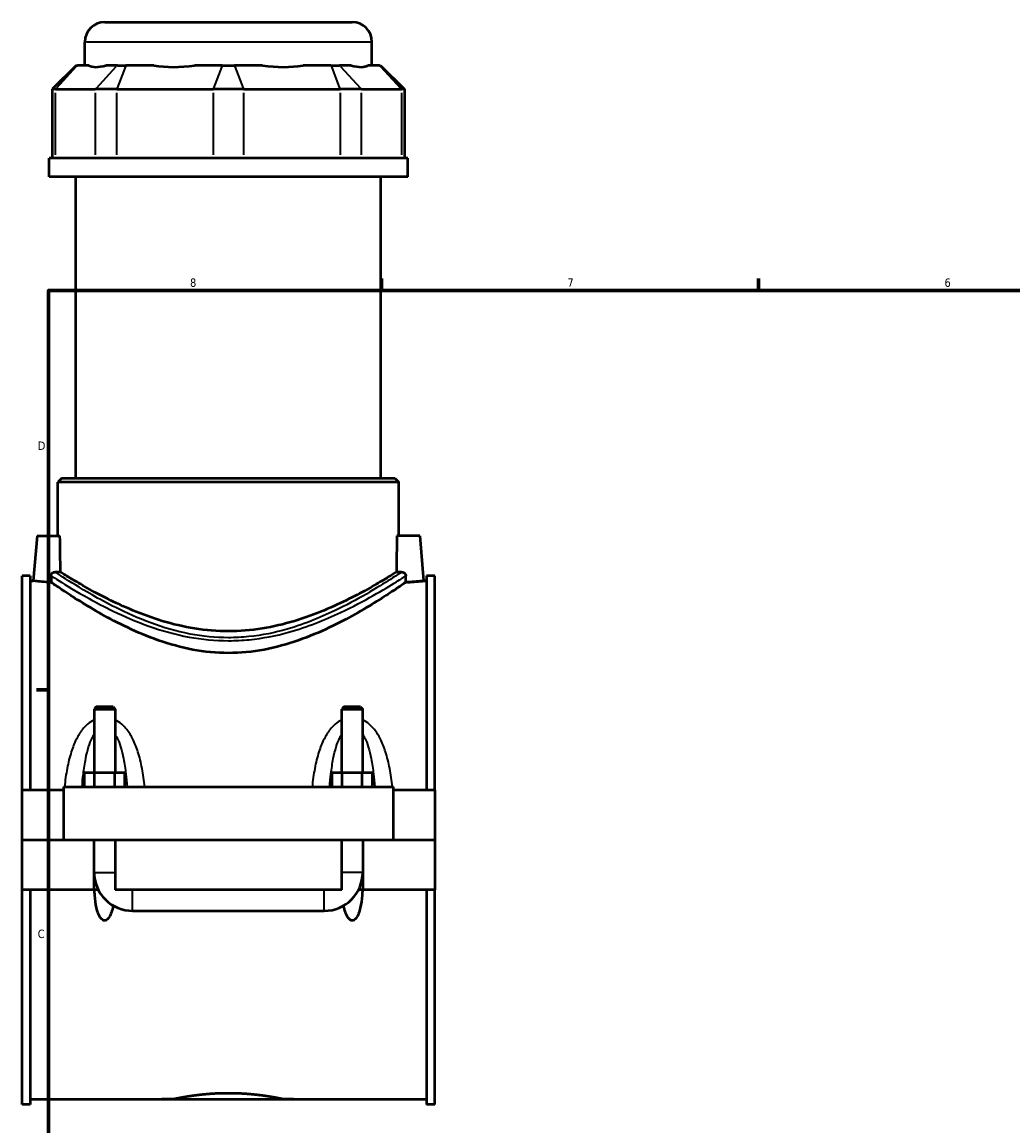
# Model space of a CAD drawing. Header units: inches. Extents: x 0.1 to 46.9, y -0.2 to 47.
# Tile 3 of 8: x 0.2 to 11.4, y 11.6 to 24. Entities that reach past the tile are written whole.
import ezdxf

# ---------------------------------------------------------------- set-up
doc = ezdxf.new("R2010")
doc.units = ezdxf.units.IN
doc.header["$MEASUREMENT"] = 0
for name, color, linetype, lineweight in [('Border (ANSI)', 7, 'Continuous', 70), ('Visible (ANSI)', 7, 'Continuous', 50), ('Visible Narrow (ANSI)', 7, 'Continuous', 35)]:
    doc.layers.add(name, color=color, linetype=linetype, lineweight=lineweight)
doc.styles.add('Note Text (ANSI)', font='tahoma.ttf')

# ---------------------------------------------------------------- blocks, each defined once
blk = doc.blocks.new('Borders Default Border')
at = {"layer": 'Border (ANSI)'}
for p, q in [((4.250000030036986, 21.00000006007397), (4.250000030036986, 21.13448766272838)), ((8.500000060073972, 21.00000006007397), (8.500000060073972, 21.13448766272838)), ((0.4999999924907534, 16.49999993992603), (0.3655118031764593, 16.49999993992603))]:
    blk.add_line(p, q, dxfattribs=at)
at = {"layer": 'Border (ANSI)', "flags": 128}
blk.add_lwpolyline([(0.4999999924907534, 0.9999999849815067), (0.4999999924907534, 21.00000006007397), (33.49999855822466, 21.00000006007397), (33.49999855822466, 0.9999999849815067), (0.4999999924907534, 0.9999999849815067)], dxfattribs=at)
at = {"layer": 'Border (ANSI)', "color": 5, "true_color": 0x0000ff, "char_height": 0.0944881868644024, "attachment_point": 7, "style": 'Note Text (ANSI)'}
for s, insert in [('8', (2.09415882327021, 21.03785602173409)), ('7', (6.345746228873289, 21.04)), ('6', (10.59483913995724, 21.03800916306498)), ('D', (0.378138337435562, 19.2027559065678)), ('C', (0.3779006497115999, 13.70107135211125))]:
    blk.add_mtext(s, dxfattribs=dict(at, insert=insert))

msp = doc.modelspace()

# ---------------------------------------------------------------- linework, layer by layer
at = {"layer": 'Visible (ANSI)'}
for p, q in [((1.134272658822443, 24.02283973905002), (3.919390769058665, 24.02283973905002)), ((0.9096663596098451, 23.53493973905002), (0.9096663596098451, 23.79823343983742)), ((4.143997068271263, 23.53493973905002), (4.143997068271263, 23.79823343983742)), ((0.8119141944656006, 23.53493973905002), (0.5423866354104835, 23.2654121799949)), ((0.8119141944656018, 23.53493973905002), (0.8255919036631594, 23.53493973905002)), ((0.9555620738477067, 23.53493973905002), (0.8255919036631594, 23.53493973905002)), ((1.275251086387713, 23.53493973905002), (1.145280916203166, 23.53493973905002)), ((1.275251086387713, 23.53493973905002), (1.372495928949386, 23.53493973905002)), ((1.686271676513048, 23.53493973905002), (1.372495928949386, 23.53493973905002)), ((2.45806922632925, 23.53493973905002), (2.144293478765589, 23.53493973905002)), ((2.45806922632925, 23.53493973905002), (2.595594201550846, 23.53493973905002)), ((2.909369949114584, 23.53493973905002), (2.595594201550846, 23.53493973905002)), ((3.681167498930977, 23.53493973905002), (3.367391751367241, 23.53493973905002)), ((3.681167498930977, 23.53493973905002), (3.778412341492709, 23.53493973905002)), ((3.908382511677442, 23.53493973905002), (3.778412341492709, 23.53493973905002)), ((4.228071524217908, 23.53493973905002), (4.098101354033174, 23.53493973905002)), ((4.228071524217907, 23.53493973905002), (4.241749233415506, 23.53493973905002)), ((4.241749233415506, 23.53493973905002), (4.511276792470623, 23.2654121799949)), ((0.5765809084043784, 23.2654121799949), (0.5423866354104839, 23.2654121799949)), ((0.5423866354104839, 23.2654121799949), (0.5423866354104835, 22.48943973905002)), ((0.5765809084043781, 23.2654121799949), (1.026240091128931, 23.2654121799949)), ((1.269352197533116, 23.2654121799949), (1.026240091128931, 23.2654121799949)), ((1.269352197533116, 23.2654121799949), (2.35492549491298, 23.2654121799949)), ((2.69873793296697, 23.2654121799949), (2.35492549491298, 23.2654121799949)), ((2.69873793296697, 23.2654121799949), (3.784311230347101, 23.2654121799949)), ((4.027423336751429, 23.2654121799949), (3.784311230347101, 23.2654121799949)), ((4.027423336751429, 23.2654121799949), (4.477082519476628, 23.2654121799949)), ((4.511276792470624, 23.2654121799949), (4.477082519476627, 23.2654121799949)), ((4.511276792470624, 23.2654121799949), (4.511276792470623, 22.48943973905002)), ((4.548288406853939, 22.48943973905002), (0.5053750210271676, 22.48943973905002)), ((0.5053750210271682, 22.28033973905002), (0.5053750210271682, 22.48943973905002)), ((4.548288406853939, 22.28033973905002), (4.548288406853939, 22.48943973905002)), ((4.548288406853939, 22.28033973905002), (0.5053750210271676, 22.28033973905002)), ((0.8085935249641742, 18.88557989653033), (0.8085935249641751, 22.28033973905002)), ((4.245069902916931, 18.88557989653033), (4.245069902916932, 22.28033973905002)), ((0.651369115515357, 18.88557989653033), (0.6064478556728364, 18.84065863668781)), ((4.447215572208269, 18.84065863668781), (0.6064478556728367, 18.84065863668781)), ((0.6064478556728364, 18.23394210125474), (0.6064478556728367, 18.84065863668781)), ((0.6513691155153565, 18.88557989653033), (4.402294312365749, 18.88557989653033)), ((4.402294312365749, 18.88557989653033), (4.447215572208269, 18.84065863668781)), ((4.447215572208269, 18.23394210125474), (4.447215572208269, 18.84065863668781)), ((0.3715561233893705, 18.23394210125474), (0.3271745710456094, 17.72665863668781)), ((0.3715561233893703, 18.23394210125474), (0.6289052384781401, 18.23394210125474)), ((4.682107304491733, 18.23394210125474), (4.424758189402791, 18.23394210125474)), ((4.682107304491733, 18.23394210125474), (4.726488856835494, 17.72665863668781)), ((0.2018317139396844, 15.36829249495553), (0.2018317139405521, 17.78505627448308)), ((0.2948317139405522, 17.78505627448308), (0.2018317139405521, 17.78505627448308)), ((0.2948317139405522, 17.78505627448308), (0.2948317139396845, 15.36829249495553)), ((4.758831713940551, 17.78505627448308), (4.758831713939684, 15.36829249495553)), ((4.851831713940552, 17.78505627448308), (4.758831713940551, 17.78505627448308)), ((4.851831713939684, 15.36829249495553), (4.851831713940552, 17.78505627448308)), ((0.2948317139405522, 17.72665863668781), (0.3271745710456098, 17.72665863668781)), ((4.726488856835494, 17.72665863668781), (4.758831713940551, 17.72665863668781)), ((1.037343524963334, 16.30612057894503), (1.01372147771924, 16.28249853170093)), ((1.22631990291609, 16.30612057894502), (1.037343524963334, 16.30612057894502)), ((1.22631990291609, 16.30612057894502), (1.249941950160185, 16.28249853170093)), ((3.827343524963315, 16.30612057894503), (3.803721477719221, 16.28249853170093)), ((4.016319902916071, 16.30612057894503), (3.827343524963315, 16.30612057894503)), ((4.016319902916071, 16.30612057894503), (4.039941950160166, 16.28249853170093)), ((1.01372147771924, 16.28249853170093), (1.249941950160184, 16.28249853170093)), ((1.01372147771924, 16.28249853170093), (1.013721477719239, 15.56514288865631)), ((1.249941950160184, 16.28249853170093), (1.249941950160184, 15.56514288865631)), ((3.80372147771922, 16.28249853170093), (4.039941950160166, 16.28249853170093)), ((3.803721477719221, 15.56514288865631), (3.803721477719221, 16.28249853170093)), ((4.039941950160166, 15.56514288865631), (4.039941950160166, 16.28249853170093)), ((1.018180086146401, 15.56514288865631), (0.9045284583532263, 15.56514288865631)), ((0.9045284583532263, 15.40766257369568), (0.9045284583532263, 15.56514288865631)), ((1.245483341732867, 15.56514288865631), (1.018180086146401, 15.56514288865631)), ((1.018180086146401, 15.40766257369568), (1.018180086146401, 15.56514288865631)), ((1.35913496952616, 15.56514288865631), (1.245483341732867, 15.56514288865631)), ((1.245483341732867, 15.40766257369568), (1.245483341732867, 15.56514288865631)), ((1.35913496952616, 15.40766257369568), (1.35913496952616, 15.56514288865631)), ((3.694528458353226, 15.40766257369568), (3.694528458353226, 15.56514288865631)), ((3.808180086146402, 15.56514288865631), (3.694528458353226, 15.56514288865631)), ((4.035483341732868, 15.56514288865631), (3.808180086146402, 15.56514288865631)), ((3.808180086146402, 15.40766257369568), (3.808180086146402, 15.56514288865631)), ((4.14913496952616, 15.56514288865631), (4.035483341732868, 15.56514288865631)), ((4.035483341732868, 15.40766257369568), (4.035483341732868, 15.56514288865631)), ((4.14913496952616, 15.40766257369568), (4.14913496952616, 15.56514288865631)), ((0.6668317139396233, 15.36829249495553), (0.2018317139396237, 15.36829249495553)), ((0.2018317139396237, 14.80874525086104), (0.2018317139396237, 15.36829249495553)), ((0.6668317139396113, 15.40766257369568), (0.6668317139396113, 14.80874525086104)), ((0.6668317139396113, 15.40766257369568), (4.386831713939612, 15.40766257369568)), ((4.386831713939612, 14.80874525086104), (4.386831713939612, 15.40766257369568)), ((4.851831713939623, 15.36829249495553), (4.386831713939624, 15.36829249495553)), ((4.851831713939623, 15.36829249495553), (4.851831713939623, 14.80874525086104)), ((0.2018317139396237, 14.80874525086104), (0.6668317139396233, 14.80874525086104)), ((0.2018317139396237, 14.24526099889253), (0.2018317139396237, 14.80480824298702)), ((1.013721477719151, 14.80480824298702), (0.2018317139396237, 14.80480824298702)), ((0.6668317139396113, 14.80874525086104), (4.386831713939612, 14.80874525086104)), ((1.013721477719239, 14.80874525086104), (1.013721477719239, 14.80480824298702)), ((1.013721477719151, 14.24526099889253), (1.013721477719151, 14.80480824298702)), ((1.249941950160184, 14.80874525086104), (1.249941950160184, 14.80480824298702)), ((1.249941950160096, 14.80480824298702), (1.249941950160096, 14.24526099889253)), ((3.803721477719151, 14.80480824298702), (1.249941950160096, 14.80480824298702)), ((3.803721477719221, 14.80480824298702), (3.803721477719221, 14.80874525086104)), ((3.803721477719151, 14.24526099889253), (3.803721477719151, 14.80480824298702)), ((4.039941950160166, 14.80480824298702), (4.039941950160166, 14.80874525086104)), ((4.039941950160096, 14.80480824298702), (4.039941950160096, 14.24526099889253)), ((4.851831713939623, 14.80480824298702), (4.039941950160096, 14.80480824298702)), ((4.386831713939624, 14.80874525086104), (4.851831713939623, 14.80874525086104)), ((4.851831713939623, 14.80480824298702), (4.851831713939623, 14.24526099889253)), ((0.2018317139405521, 11.82849721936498), (0.2018317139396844, 14.24526099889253)), ((1.013721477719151, 14.24526099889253), (0.2018317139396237, 14.24526099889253)), ((0.2948317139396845, 14.24526099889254), (0.2948317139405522, 11.82849721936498)), ((1.016953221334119, 14.24526099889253), (1.013721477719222, 14.24526099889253)), ((1.017186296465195, 14.24526099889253), (1.016953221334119, 14.24526099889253)), ((1.0610459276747, 14.24526099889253), (1.017186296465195, 14.24526099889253)), ((3.803721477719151, 14.24526099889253), (1.249941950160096, 14.24526099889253)), ((4.036477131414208, 14.24526099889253), (3.99261750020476, 14.24526099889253)), ((4.036710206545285, 14.24526099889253), (4.036477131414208, 14.24526099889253)), ((4.039941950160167, 14.24526099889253), (4.036710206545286, 14.24526099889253)), ((4.851831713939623, 14.24526099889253), (4.039941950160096, 14.24526099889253)), ((4.758831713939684, 14.24526099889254), (4.758831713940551, 11.82849721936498)), ((4.851831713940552, 11.82849721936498), (4.851831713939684, 14.24526099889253)), ((1.446792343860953, 14.00904052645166), (3.606871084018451, 14.00904052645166)), ((0.2948317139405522, 11.82849721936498), (0.2018317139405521, 11.82849721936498)), ((0.2948317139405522, 11.88689485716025), (1.909508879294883, 11.88689485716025)), ((3.144154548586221, 11.88689485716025), (4.758831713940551, 11.88689485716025)), ((4.851831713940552, 11.82849721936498), (4.758831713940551, 11.82849721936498))]:
    msp.add_line(p, q, dxfattribs=at)
for centre, radius, start, end in [((1.134272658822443, 23.79823343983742), 0.2246062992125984, 90, 180), ((3.919390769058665, 23.79823343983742), 0.2246062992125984, 0, 90), ((1.446792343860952, 14.44211139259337), 0.4330708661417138, 180, 270.0000000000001), ((3.606871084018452, 14.44211139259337), 0.4330708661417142, 270, 0)]:
    msp.add_arc(centre, radius, start, end, dxfattribs=at)
for centre, major_axis, ratio, start_param, end_param in [((2.526831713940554, 25.13299464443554), (1.58609197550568, 1.586091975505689), 0.1989123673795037, 3.184055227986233, 3.491829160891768), ((2.526831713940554, 25.13299464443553), (-1.344623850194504, -1.344623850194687), 0.6681786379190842, 0.4351616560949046, 0.7429355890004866), ((2.526831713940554, 25.13299464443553), (1.344623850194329, -1.344623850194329), 0.6681786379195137, 5.540249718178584, 5.848023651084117), ((2.526831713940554, 25.13299464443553), (1.586091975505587, -1.586091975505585), 0.1989123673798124, 5.932948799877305, 6.240722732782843)]:
    msp.add_ellipse(centre, major_axis=major_axis, ratio=ratio, start_param=start_param, end_param=end_param, dxfattribs=at)
for points in [[(0.6349208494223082, 17.82552827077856), (0.6328029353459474, 17.96155745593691), (0.6307764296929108, 18.09921598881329), (0.6289052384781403, 18.23394210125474)], [(4.424758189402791, 18.23394210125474), (4.422886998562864, 18.09921601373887), (4.420860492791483, 17.96155747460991), (4.4187425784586, 17.82552827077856)], [(0.6349208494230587, 17.82552827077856), (0.6150630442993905, 17.82574021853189), (0.5949631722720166, 17.82615697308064), (0.5752813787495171, 17.82675939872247)], [(4.478382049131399, 17.82675939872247), (4.458700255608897, 17.82615697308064), (4.43860038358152, 17.82574021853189), (4.418742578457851, 17.82552827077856)], [(0.5284760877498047, 17.78365813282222), (0.5288632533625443, 17.75906347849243), (0.5292542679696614, 17.73446185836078), (0.5296482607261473, 17.70990692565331)], [(4.524015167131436, 17.70990692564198), (4.524409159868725, 17.73446185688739), (4.524800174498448, 17.75906347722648), (4.525187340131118, 17.78365813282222)]]:
    msp.add_open_spline(points, degree=3, dxfattribs=at)
for points, knots in [([(0.5284760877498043, 17.78365813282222), (0.5284554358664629, 17.78497004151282), (0.5284953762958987, 17.78628407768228), (0.528639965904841, 17.78814085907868), (0.5286930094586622, 17.78868434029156), (0.528822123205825, 17.78978251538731), (0.5288986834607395, 17.79033688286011), (0.529160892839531, 17.79198705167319), (0.5293794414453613, 17.79307665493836), (0.5301664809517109, 17.79631109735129), (0.5308634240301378, 17.79841312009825), (0.5334769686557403, 17.80456873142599), (0.5358735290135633, 17.80832334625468), (0.5424008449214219, 17.81570449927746), (0.5467328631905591, 17.81900525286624), (0.5551197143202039, 17.82334361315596), (0.5589795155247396, 17.82472448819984), (0.5669886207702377, 17.8265042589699), (0.5711341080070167, 17.82688633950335), (0.5752813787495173, 17.82675939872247)], [0, 0, 0, 0, 0.010051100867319, 0.010051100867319, 0.0142177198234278, 0.0142177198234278, 0.0184845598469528, 0.0184845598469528, 0.026953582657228, 0.026953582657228, 0.0438530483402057, 0.0438530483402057, 0.0780991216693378, 0.0780991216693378, 0.1204810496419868, 0.1204810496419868, 0.1528007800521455, 0.1528007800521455, 0.1856196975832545, 0.1856196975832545, 0.1856196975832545, 0.1856196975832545]), ([(4.4187425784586, 17.82552827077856), (4.415941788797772, 17.8237729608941), (4.412932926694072, 17.82188960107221), (4.384500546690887, 17.80412223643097), (4.346371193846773, 17.78044215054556), (4.24713565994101, 17.72077876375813), (4.18594866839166, 17.68477120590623), (4.046226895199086, 17.60655258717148), (3.967682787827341, 17.56438927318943), (3.801112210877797, 17.4811137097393), (3.7067775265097, 17.43680405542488), (3.500871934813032, 17.35108920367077), (3.389296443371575, 17.30974787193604), (3.154609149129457, 17.23887987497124), (3.031249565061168, 17.20940049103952), (2.78009855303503, 17.16946750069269), (2.652284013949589, 17.15912324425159), (2.401379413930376, 17.15912324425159), (2.273564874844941, 17.16946750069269), (2.022413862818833, 17.20940049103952), (1.899054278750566, 17.23887987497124), (1.664366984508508, 17.30974787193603), (1.552791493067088, 17.35108920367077), (1.346885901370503, 17.43680405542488), (1.252551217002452, 17.4811137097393), (1.085980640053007, 17.56438927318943), (1.007436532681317, 17.60655258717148), (0.8677147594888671, 17.68477120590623), (0.8065277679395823, 17.72077876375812), (0.7072922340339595, 17.78044215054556), (0.669162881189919, 17.80412223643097), (0.6407305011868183, 17.82188960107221), (0.6377216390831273, 17.8237729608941), (0.6349208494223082, 17.82552827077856)], [8.442530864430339, 8.442530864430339, 8.442530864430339, 8.442530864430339, 8.56343844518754, 8.56343844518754, 9.511368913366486, 9.511368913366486, 10.45929938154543, 10.45929938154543, 11.40722984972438, 11.40722984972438, 12.36317637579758, 12.36317637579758, 13.31912290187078, 13.31912290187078, 14.27506942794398, 14.27506942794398, 15.23101595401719, 15.23101595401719, 16.18696248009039, 16.18696248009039, 17.14290900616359, 17.14290900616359, 18.09885553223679, 18.09885553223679, 19.05480205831, 19.05480205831, 20.00273252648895, 20.00273252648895, 20.9506629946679, 20.9506629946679, 21.89859346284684, 21.89859346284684, 22.01950104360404, 22.01950104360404, 22.01950104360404, 22.01950104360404]), ([(4.478382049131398, 17.82675939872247), (4.479592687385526, 17.82679645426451), (4.480803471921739, 17.82679013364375), (4.488669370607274, 17.82646532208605), (4.49522739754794, 17.8248691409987), (4.506415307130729, 17.8194104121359), (4.511143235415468, 17.81588699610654), (4.518374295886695, 17.80761970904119), (4.521016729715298, 17.80319381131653), (4.524016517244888, 17.79485415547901), (4.524782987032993, 17.79124945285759), (4.525109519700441, 17.78703262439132), (4.525141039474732, 17.78648616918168), (4.525190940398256, 17.7851785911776), (4.52519930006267, 17.7844178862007), (4.525187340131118, 17.78365813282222)], [0, 0, 0, 0, 0.009611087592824, 0.009611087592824, 0.0625678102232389, 0.0625678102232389, 0.1086264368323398, 0.1086264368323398, 0.1483917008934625, 0.1483917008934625, 0.1766395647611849, 0.1766395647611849, 0.1808415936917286, 0.1808415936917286, 0.1866915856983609, 0.1866915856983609, 0.1866915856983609, 0.1866915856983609]), ([(0.5296482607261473, 17.70990692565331), (0.490410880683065, 17.71178029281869), (0.4547465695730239, 17.71431595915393), (0.3962154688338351, 17.71920446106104), (0.3701810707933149, 17.72186948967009), (0.3356601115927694, 17.72562274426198), (0.3271745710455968, 17.72665863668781), (0.3271745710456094, 17.72665863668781)], [2.953249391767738, 2.953249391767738, 2.953249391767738, 2.953249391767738, 3.261773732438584, 3.261773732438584, 3.587718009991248, 3.587718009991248, 3.913662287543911, 3.913662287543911, 3.913662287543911, 3.913662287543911]), ([(4.52401516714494, 17.70990692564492), (4.519457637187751, 17.70677161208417), (4.514253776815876, 17.70319719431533), (4.481637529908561, 17.68085200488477), (4.441230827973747, 17.65331948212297), (4.336439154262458, 17.58392649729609), (4.271967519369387, 17.54203121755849), (4.125193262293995, 17.4508035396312), (4.042882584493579, 17.40151945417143), (3.868371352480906, 17.30354805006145), (3.769418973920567, 17.25103871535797), (3.553564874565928, 17.14869358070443), (3.436663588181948, 17.09891769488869), (3.190404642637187, 17.01277930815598), (3.06078604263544, 16.97647660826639), (2.795851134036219, 16.9268856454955), (2.660495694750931, 16.91377059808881), (2.393167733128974, 16.91377059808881), (2.257812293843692, 16.9268856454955), (1.992877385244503, 16.97647660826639), (1.86325878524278, 17.01277930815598), (1.616999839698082, 17.09891769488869), (1.500098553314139, 17.14869358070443), (1.284244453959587, 17.25103871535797), (1.185292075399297, 17.30354805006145), (1.010780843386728, 17.40151945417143), (0.9284701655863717, 17.4508035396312), (0.7816959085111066, 17.54203121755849), (0.7172242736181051, 17.58392649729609), (0.6124325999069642, 17.65331948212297), (0.5720258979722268, 17.68085200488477), (0.5394096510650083, 17.70319719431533), (0.5342057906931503, 17.70677161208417), (0.5296482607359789, 17.70990692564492)], [8.878770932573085, 8.878770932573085, 8.878770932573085, 8.878770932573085, 9.098213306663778, 9.098213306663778, 10.10304034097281, 10.10304034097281, 11.10786737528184, 11.10786737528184, 12.11269440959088, 12.11269440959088, 13.13121394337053, 13.13121394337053, 14.14973347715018, 14.14973347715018, 15.16825301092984, 15.16825301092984, 16.18677254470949, 16.18677254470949, 17.20529207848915, 17.20529207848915, 18.2238116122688, 18.2238116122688, 19.24233114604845, 19.24233114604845, 20.26085067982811, 20.26085067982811, 21.26567771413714, 21.26567771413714, 22.27050474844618, 22.27050474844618, 23.27533178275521, 23.27533178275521, 23.49477415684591, 23.49477415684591, 23.49477415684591, 23.49477415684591]), ([(4.726488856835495, 17.72665863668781), (4.726488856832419, 17.72665863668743), (4.718003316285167, 17.72562274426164), (4.683482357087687, 17.72186948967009), (4.657447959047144, 17.71920446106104), (4.598916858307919, 17.71431595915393), (4.563252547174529, 17.71178029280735), (4.524015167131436, 17.70990692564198)], [3.913662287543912, 3.913662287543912, 3.913662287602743, 3.913662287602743, 4.239606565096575, 4.239606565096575, 4.565550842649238, 4.565550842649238, 4.874075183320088, 4.874075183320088, 4.874075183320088, 4.874075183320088]), ([(1.227847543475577, 14.06846280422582), (1.226227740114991, 14.0598100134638), (1.224473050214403, 14.05124903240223), (1.217910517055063, 14.02220378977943), (1.211821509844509, 13.99990185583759), (1.195452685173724, 13.95752026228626), (1.185474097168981, 13.93733411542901), (1.166386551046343, 13.9160736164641), (1.160396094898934, 13.9106447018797), (1.150277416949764, 13.90477487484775), (1.146712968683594, 13.90319022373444), (1.139373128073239, 13.90104364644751), (1.135597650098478, 13.90048196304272), (1.128065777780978, 13.90048196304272), (1.124290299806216, 13.90104364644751), (1.116950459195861, 13.90319022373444), (1.113386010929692, 13.90477487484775), (1.10326733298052, 13.9106447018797), (1.09727687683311, 13.9160736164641), (1.078189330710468, 13.93733411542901), (1.068210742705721, 13.95752026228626), (1.051841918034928, 13.99990185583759), (1.04575291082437, 14.02220378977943), (1.030932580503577, 14.08779737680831), (1.024983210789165, 14.13563779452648), (1.019418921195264, 14.20489468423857), (1.018170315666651, 14.22498928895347), (1.017186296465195, 14.24526099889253)], [1.386410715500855, 1.386410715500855, 1.386410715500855, 1.386410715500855, 1.454771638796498, 1.454771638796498, 1.621113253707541, 1.621113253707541, 1.787454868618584, 1.787454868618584, 1.844847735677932, 1.844847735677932, 1.873544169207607, 1.873544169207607, 1.902240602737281, 1.902240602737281, 1.930937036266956, 1.930937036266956, 1.95963346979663, 1.95963346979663, 2.017026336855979, 2.017026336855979, 2.183367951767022, 2.183367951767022, 2.349709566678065, 2.349709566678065, 2.71340247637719, 2.71340247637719, 2.859408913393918, 2.859408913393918, 2.859408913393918, 2.859408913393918]), ([(4.036477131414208, 14.24526099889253), (4.035493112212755, 14.22498928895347), (4.034244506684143, 14.20489468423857), (4.028680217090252, 14.13563779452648), (4.022730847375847, 14.08779737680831), (4.007910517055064, 14.02220378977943), (4.00182150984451, 13.9999018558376), (3.985452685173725, 13.95752026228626), (3.975474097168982, 13.93733411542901), (3.956386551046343, 13.9160736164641), (3.950396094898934, 13.9106447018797), (3.940277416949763, 13.90477487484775), (3.936712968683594, 13.90319022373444), (3.929373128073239, 13.90104364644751), (3.925597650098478, 13.90048196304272), (3.918065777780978, 13.90048196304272), (3.914290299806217, 13.90104364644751), (3.906950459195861, 13.90319022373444), (3.903386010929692, 13.90477487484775), (3.89326733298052, 13.91064470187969), (3.88727687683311, 13.9160736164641), (3.868189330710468, 13.93733411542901), (3.858210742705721, 13.95752026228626), (3.841841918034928, 13.9999018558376), (3.83575291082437, 14.02220378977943), (3.829190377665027, 14.05124903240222), (3.827435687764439, 14.05981001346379), (3.825815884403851, 14.06846280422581)], [0.9450722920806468, 0.9450722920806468, 0.9450722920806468, 0.9450722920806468, 1.091078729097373, 1.091078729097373, 1.454771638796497, 1.454771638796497, 1.621113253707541, 1.621113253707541, 1.787454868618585, 1.787454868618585, 1.844847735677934, 1.844847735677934, 1.873544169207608, 1.873544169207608, 1.902240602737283, 1.902240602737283, 1.930937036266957, 1.930937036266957, 1.959633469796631, 1.959633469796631, 2.01702633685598, 2.01702633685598, 2.183367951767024, 2.183367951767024, 2.349709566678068, 2.349709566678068, 2.418070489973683, 2.418070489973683, 2.418070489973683, 2.418070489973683]), ([(1.909508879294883, 11.88689485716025), (1.909508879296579, 11.88689485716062), (1.913241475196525, 11.8876917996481), (1.928921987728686, 11.89094753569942), (1.940866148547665, 11.89340424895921), (1.972403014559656, 11.89958310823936), (1.992020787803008, 11.90330490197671), (2.037308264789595, 11.91130455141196), (2.062981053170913, 11.91557458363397), (2.117657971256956, 11.92384151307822), (2.148549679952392, 11.92813054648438), (2.215851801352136, 11.93619925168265), (2.252261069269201, 11.93997064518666), (2.328272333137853, 11.94624986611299), (2.367937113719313, 11.94875653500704), (2.447774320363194, 11.9520819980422), (2.487947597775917, 11.95289819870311), (2.56571583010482, 11.95289819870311), (2.605889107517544, 11.9520819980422), (2.685726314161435, 11.94875653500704), (2.725391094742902, 11.94624986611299), (2.801402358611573, 11.93997064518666), (2.83781162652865, 11.93619925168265), (2.905113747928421, 11.92813054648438), (2.936005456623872, 11.92384151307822), (2.990682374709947, 11.91557458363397), (3.016355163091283, 11.91130455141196), (3.061642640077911, 11.90330490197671), (3.081260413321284, 11.89958310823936), (3.11279727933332, 11.89340424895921), (3.124741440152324, 11.89094753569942), (3.140421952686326, 11.88769179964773), (3.14415454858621, 11.88689485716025), (3.144154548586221, 11.88689485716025)], [2.370292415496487, 2.370292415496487, 2.370292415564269, 2.370292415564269, 2.666568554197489, 2.666568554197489, 2.962844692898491, 2.962844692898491, 3.259120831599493, 3.259120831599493, 3.555396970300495, 3.555396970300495, 3.851693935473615, 3.851693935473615, 4.147990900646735, 4.147990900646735, 4.444287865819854, 4.444287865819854, 4.740584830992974, 4.740584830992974, 5.036881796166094, 5.036881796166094, 5.333178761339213, 5.333178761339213, 5.629475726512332, 5.629475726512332, 5.925772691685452, 5.925772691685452, 6.222048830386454, 6.222048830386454, 6.518324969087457, 6.518324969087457, 6.814601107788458, 6.814601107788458, 7.110877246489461, 7.110877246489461, 7.110877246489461, 7.110877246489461])]:
    msp.add_open_spline(points, degree=3, knots=knots, dxfattribs=at)
at = {"layer": 'Visible Narrow (ANSI)'}
for p, q in [((4.124087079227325, 23.79823343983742), (0.9295763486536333, 23.79823343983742)), ((0.8131413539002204, 23.52146336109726), (0.5890314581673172, 23.27888855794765)), ((1.038690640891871, 23.27888855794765), (1.262800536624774, 23.52146336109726)), ((1.367338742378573, 23.52146336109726), (1.274509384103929, 23.27888855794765)), ((2.452912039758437, 23.52146336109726), (2.360082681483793, 23.27888855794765)), ((2.600751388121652, 23.52146336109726), (2.693580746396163, 23.27888855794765)), ((3.686324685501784, 23.52146336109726), (3.779154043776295, 23.27888855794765)), ((3.790862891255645, 23.52146336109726), (4.014972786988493, 23.27888855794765)), ((4.240522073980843, 23.52146336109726), (4.464631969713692, 23.27888855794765)), ((0.5765809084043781, 22.52823836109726), (0.5765809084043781, 23.22661355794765)), ((1.026240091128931, 23.22661355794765), (1.026240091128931, 22.52823836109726)), ((1.269352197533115, 22.52823836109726), (1.269352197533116, 23.22661355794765)), ((2.35492549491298, 23.22661355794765), (2.35492549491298, 22.52823836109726)), ((2.698737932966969, 22.52823836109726), (2.69873793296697, 23.22661355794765)), ((3.784311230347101, 23.22661355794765), (3.784311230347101, 22.52823836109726)), ((4.02742333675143, 22.52823836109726), (4.027423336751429, 23.22661355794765)), ((4.477082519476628, 23.22661355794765), (4.477082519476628, 22.52823836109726)), ((1.015175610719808, 14.44211139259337), (1.248487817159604, 14.44211139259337)), ((4.038487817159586, 14.44211139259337), (3.805175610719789, 14.44211139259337)), ((1.446792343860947, 14.01049465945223), (1.446792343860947, 14.24380686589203)), ((3.606871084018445, 14.01049465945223), (3.606871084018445, 14.24380686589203))]:
    msp.add_line(p, q, dxfattribs=at)
for points, knots in [([(4.478382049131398, 17.82675939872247), (4.457286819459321, 17.81271495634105), (4.422980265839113, 17.78995975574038), (4.312640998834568, 17.71874772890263), (4.225532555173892, 17.66367304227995), (4.017027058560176, 17.54119473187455), (3.896164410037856, 17.47395486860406), (3.591618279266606, 17.32509301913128), (3.39935758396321, 17.24372624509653), (3.051210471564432, 17.14385401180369), (2.905910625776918, 17.11370512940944), (2.680796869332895, 17.09042272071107), (2.603818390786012, 17.08636377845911), (2.526831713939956, 17.08636377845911), (2.380651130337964, 17.08636377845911), (2.234651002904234, 17.10131873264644), (1.938602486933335, 17.15813646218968), (1.789940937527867, 17.20236057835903), (1.509102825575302, 17.30587278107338), (1.377268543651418, 17.36544515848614), (1.160514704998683, 17.47370098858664), (1.071407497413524, 17.52235266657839), (0.8508344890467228, 17.64871842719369), (0.7376403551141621, 17.72071087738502), (0.6229226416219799, 17.795115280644), (0.5939384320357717, 17.81433820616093), (0.5752813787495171, 17.82675939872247)], [25.27971079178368, 25.27971079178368, 25.27971079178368, 25.27971079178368, 26.299504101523, 26.299504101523, 27.72889864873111, 27.72889864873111, 29.13879224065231, 29.13879224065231, 30.90297331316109, 30.90297331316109, 32.05226080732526, 32.05226080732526, 32.63889928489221, 32.63889928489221, 32.63889928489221, 33.7527953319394, 33.7527953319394, 34.98982612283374, 34.98982612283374, 36.26293154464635, 36.26293154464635, 37.2927710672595, 37.2927710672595, 39.09607022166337, 39.09607022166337, 39.99802900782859, 39.99802900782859, 39.99802900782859, 39.99802900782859]), ([(0.5284760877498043, 17.78365813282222), (0.5474296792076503, 17.7714939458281), (0.5779352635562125, 17.75198168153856), (0.6969769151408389, 17.67760534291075), (0.8127436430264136, 17.60667786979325), (1.038329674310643, 17.48218142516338), (1.129462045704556, 17.43424944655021), (1.351142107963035, 17.32759503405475), (1.485972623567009, 17.26890390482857), (1.773193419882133, 17.1669229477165), (1.925233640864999, 17.12335303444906), (2.228010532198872, 17.06737580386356), (2.377328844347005, 17.05264207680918), (2.526831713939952, 17.05264207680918), (2.605568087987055, 17.05264207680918), (2.684296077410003, 17.0566409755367), (2.914526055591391, 17.07957896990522), (3.063128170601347, 17.10928186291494), (3.419187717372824, 17.20767669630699), (3.615817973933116, 17.28783981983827), (3.927285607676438, 17.43449957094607), (4.050895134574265, 17.50074476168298), (4.264139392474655, 17.62141126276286), (4.353227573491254, 17.67567123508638), (4.467898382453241, 17.74696373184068), (4.503859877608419, 17.76997042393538), (4.525187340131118, 17.78365813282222)], [-40.03761277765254, -40.03761277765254, -40.03761277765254, -40.03761277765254, -39.09607022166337, -39.09607022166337, -37.2927710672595, -37.2927710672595, -36.26293154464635, -36.26293154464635, -34.98982612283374, -34.98982612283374, -33.7527953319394, -33.7527953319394, -32.63889928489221, -32.63889928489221, -32.63889928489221, -32.05226080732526, -32.05226080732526, -30.90297331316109, -30.90297331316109, -29.13879224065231, -29.13879224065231, -27.72889864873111, -27.72889864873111, -26.299504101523, -26.299504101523, -25.24012705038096, -25.24012705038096, -25.24012705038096, -25.24012705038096]), ([(1.013721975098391, 16.16176356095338), (0.9868762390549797, 16.14881152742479), (0.9621134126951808, 16.131959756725), (0.9185775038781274, 16.09443400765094), (0.8994847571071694, 16.07405685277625), (0.8556880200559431, 16.01896961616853), (0.833285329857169, 15.98239255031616), (0.791107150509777, 15.8988777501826), (0.7724772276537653, 15.8512268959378), (0.7371124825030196, 15.74114020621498), (0.7219533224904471, 15.6778883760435), (0.6967983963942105, 15.54596555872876), (0.6871020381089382, 15.47719493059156), (0.6794580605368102, 15.40766257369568)], [-2.705988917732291, -2.705988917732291, -2.705988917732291, -2.705988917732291, -2.476963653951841, -2.476963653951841, -2.261982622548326, -2.261982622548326, -1.933858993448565, -1.933858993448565, -1.547853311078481, -1.547853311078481, -1.066831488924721, -1.066831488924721, -0.5636639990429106, -0.5636639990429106, -0.5636639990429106, -0.5636639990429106]), ([(1.584205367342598, 15.40766257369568), (1.57656138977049, 15.47719493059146), (1.566865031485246, 15.54596555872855), (1.541710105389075, 15.67788837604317), (1.526550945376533, 15.74114020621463), (1.491186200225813, 15.85122689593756), (1.472556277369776, 15.89887775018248), (1.430378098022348, 15.98239255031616), (1.407975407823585, 16.01896961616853), (1.364178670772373, 16.07405685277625), (1.345085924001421, 16.09443400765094), (1.301550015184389, 16.131959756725), (1.276787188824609, 16.14881152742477), (1.249941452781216, 16.16176356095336)], [-5.471779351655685, -5.471779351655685, -5.471779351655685, -5.471779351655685, -4.968611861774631, -4.968611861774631, -4.487590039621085, -4.487590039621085, -4.101584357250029, -4.101584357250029, -3.773460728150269, -3.773460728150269, -3.558479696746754, -3.558479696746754, -3.329454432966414, -3.329454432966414, -3.329454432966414, -3.329454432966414]), ([(3.803721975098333, 16.16176356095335), (3.776876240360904, 16.14881152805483), (3.752113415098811, 16.13195975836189), (3.708577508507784, 16.09443401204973), (3.689484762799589, 16.07405685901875), (3.645688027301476, 16.01896962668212), (3.62328533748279, 15.98239256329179), (3.581107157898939, 15.89887776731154), (3.562477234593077, 15.85122691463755), (3.527112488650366, 15.74114022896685), (3.51195332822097, 15.67788840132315), (3.486798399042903, 15.54596557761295), (3.477102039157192, 15.47719494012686), (3.46945806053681, 15.40766257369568)], [-2.705988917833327, -2.705988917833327, -2.705988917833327, -2.705988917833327, -2.476963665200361, -2.476963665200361, -2.26198264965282, -2.26198264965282, -1.933859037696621, -1.933859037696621, -1.547853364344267, -1.547853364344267, -1.06683155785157, -1.06683155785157, -0.5636639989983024, -0.5636639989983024, -0.5636639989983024, -0.5636639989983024]), ([(4.374205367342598, 15.40766257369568), (4.366561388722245, 15.47719494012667), (4.356865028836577, 15.54596557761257), (4.331710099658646, 15.67788840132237), (4.316550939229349, 15.74114022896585), (4.281186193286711, 15.85122691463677), (4.262556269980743, 15.89887776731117), (4.220378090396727, 15.98239256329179), (4.197975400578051, 16.01896962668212), (4.154178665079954, 16.07405685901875), (4.135085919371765, 16.09443401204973), (4.09155001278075, 16.13195975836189), (4.066787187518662, 16.14881152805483), (4.039941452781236, 16.16176356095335)], [-5.471779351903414, -5.471779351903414, -5.471779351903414, -5.471779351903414, -4.968611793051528, -4.968611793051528, -4.487589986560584, -4.487589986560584, -4.101584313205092, -4.101584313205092, -3.773460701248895, -3.773460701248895, -3.558479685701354, -3.558479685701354, -3.32945443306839, -3.32945443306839, -3.32945443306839, -3.32945443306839]), ([(0.8782480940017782, 15.40766257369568), (0.8820023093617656, 15.45611347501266), (0.8865058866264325, 15.50409411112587), (0.899034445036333, 15.61087978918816), (0.9076443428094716, 15.66926609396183), (0.9277303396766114, 15.7708845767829), (0.938311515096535, 15.81486998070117), (0.9622673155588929, 15.89196056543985), (0.9749912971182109, 15.92572401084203), (0.9973499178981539, 15.97142959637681), (1.005232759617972, 15.9856829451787), (1.01372238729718, 15.99890880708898)], [0.6848075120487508, 0.6848075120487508, 0.6848075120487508, 0.6848075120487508, 1.066831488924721, 1.066831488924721, 1.547853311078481, 1.547853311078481, 1.933858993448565, 1.933858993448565, 2.261982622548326, 2.261982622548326, 2.42202094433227, 2.42202094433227, 2.42202094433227, 2.42202094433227]), ([(1.249941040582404, 15.99890880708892), (1.258430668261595, 15.98568294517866), (1.2663135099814, 15.97142959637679), (1.288672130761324, 15.92572401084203), (1.301396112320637, 15.89196056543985), (1.325351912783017, 15.81486998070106), (1.335933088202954, 15.77088457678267), (1.356019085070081, 15.66926609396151), (1.364628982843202, 15.61087978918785), (1.377157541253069, 15.50409411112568), (1.381661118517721, 15.45611347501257), (1.385415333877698, 15.40766257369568)], [3.613422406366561, 3.613422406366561, 3.613422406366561, 3.613422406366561, 3.773460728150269, 3.773460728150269, 4.101584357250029, 4.101584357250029, 4.487590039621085, 4.487590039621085, 4.968611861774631, 4.968611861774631, 5.350635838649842, 5.350635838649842, 5.350635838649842, 5.350635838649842]), ([(3.668248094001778, 15.40766257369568), (3.672002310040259, 15.45611348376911), (3.676505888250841, 15.50409412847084), (3.68903444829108, 15.61087981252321), (3.697644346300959, 15.66926611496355), (3.717730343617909, 15.7708845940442), (3.728311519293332, 15.8148699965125), (3.752267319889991, 15.89196057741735), (3.764991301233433, 15.92572402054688), (3.787349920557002, 15.97142960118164), (3.795232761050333, 15.98568294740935), (3.803722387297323, 15.9989088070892)], [0.6848075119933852, 0.6848075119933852, 0.6848075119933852, 0.6848075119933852, 1.06683155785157, 1.06683155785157, 1.547853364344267, 1.547853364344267, 1.933859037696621, 1.933859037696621, 2.26198264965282, 2.26198264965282, 2.422020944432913, 2.422020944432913, 2.422020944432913, 2.422020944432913]), ([(4.039941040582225, 15.9989088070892), (4.048430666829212, 15.98568294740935), (4.05631350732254, 15.97142960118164), (4.078672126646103, 15.92572402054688), (4.091396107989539, 15.89196057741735), (4.115351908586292, 15.81486999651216), (4.125933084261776, 15.77088459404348), (4.146019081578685, 15.66926611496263), (4.15462897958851, 15.61087981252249), (4.167157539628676, 15.5040941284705), (4.171661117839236, 15.45611348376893), (4.175415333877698, 15.40766257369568)], [3.613422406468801, 3.613422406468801, 3.613422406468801, 3.613422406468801, 3.773460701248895, 3.773460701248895, 4.101584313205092, 4.101584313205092, 4.487589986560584, 4.487589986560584, 4.968611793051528, 4.968611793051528, 5.350635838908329, 5.350635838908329, 5.350635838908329, 5.350635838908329])]:
    msp.add_open_spline(points, degree=3, knots=knots, dxfattribs=at)

# ---------------------------------------------------------------- block references
msp.add_blockref('Borders Default Border', (0, 0))

doc.saveas('drawing.dxf')
